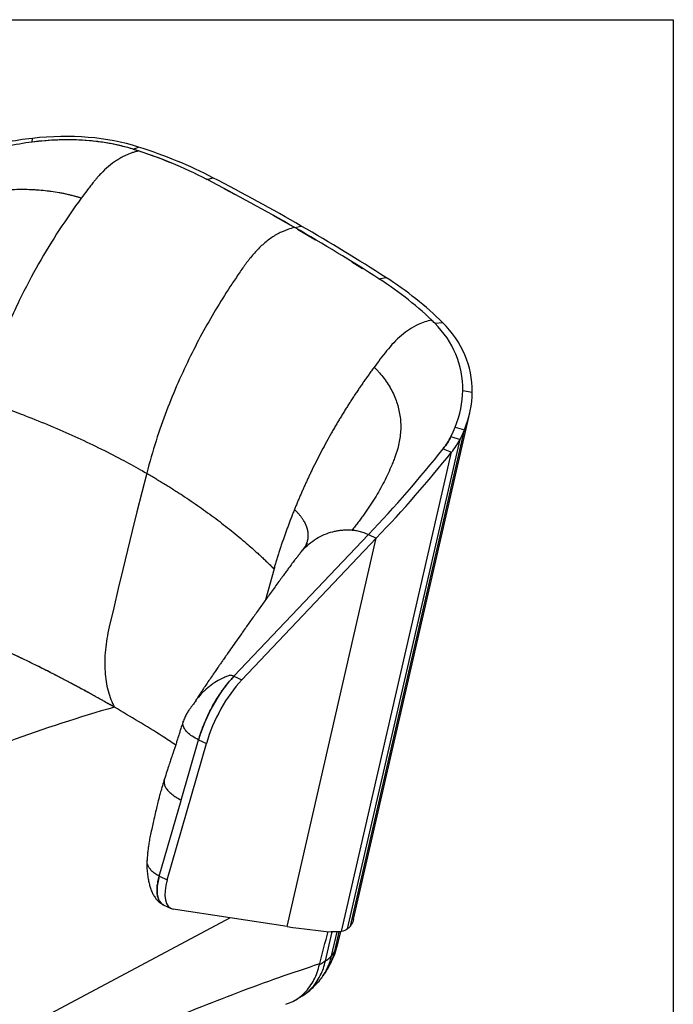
# Model space of a CAD drawing. Header units: millimetres. Extents: x 8 to 414, y 7 to 290.
# Tile 14 of 14: x 360 to 414, y 209 to 290. Entities that reach past the tile are written whole.
import ezdxf

# ---------------------------------------------------------------- set-up
doc = ezdxf.new("R2010")
doc.units = ezdxf.units.MM
doc.layers.add('KADER', color=7, linetype='Continuous')

msp = doc.modelspace()

# ---------------------------------------------------------------- linework, layer by layer
at = {"color": 7, "linetype": 'Continuous', "lineweight": 25}
for p, q in [((361.365, 279.949), (361.388, 280.258)), ((369.674, 279.36), (370.09, 279.544)), ((375.698, 276.891), (376.217, 277.025)), ((378.074, 275.624), (377.138, 276.123)), ((382.673, 273.075), (381.168, 273.921)), ((382.922, 272.935), (383.463, 273.056)), ((383.166, 272.791), (384.639, 271.918)), ((387.614, 270.117), (388.49, 269.57)), ((389.84, 268.727), (390.403, 268.836)), ((394.423, 265.073), (395.067, 265.126)), ((396.721, 259.539), (397.501, 259.41)), ((387.753, 216.138), (397.304, 257.727)), ((387.498, 215.579), (396.857, 256.33)), ((396.093, 256.547), (396.857, 256.33)), ((387.264, 215.338), (396.495, 255.531)), ((395.743, 255.764), (396.495, 255.531)), ((395.106, 254.767), (395.792, 254.483)), ((386.752, 215.122), (395.792, 254.483)), ((388.977, 247.725), (377.936, 236.091)), ((389.62, 247.422), (378.579, 235.788)), ((382.298, 215.54), (389.62, 247.422)), ((388.977, 247.725), (389.62, 247.422)), ((377.936, 236.091), (378.579, 235.788)), ((372.451, 219.379), (375.675, 230.565)), ((373.607, 225.924), (375.032, 230.869)), ((375.032, 230.869), (375.675, 230.565)), ((371.807, 219.682), (373.6, 225.9)), ((370.808, 220.967), (370.808, 220.977)), ((372.131, 217.332), (372.774, 217.028)), ((382.298, 215.54), (372.956, 216.973)), ((377.624, 216.257), (362.486, 208.173)), ((386.494, 214.232), (386.698, 215.118)), ((384.976, 212.49), (384.957, 212.41)), ((382.971, 209.498), (383.353, 209.728))]:
    msp.add_line(p, q, dxfattribs=at)
at = {"color": 8, "linetype": 'Continuous', "lineweight": 25}
for p, q in [((375.698, 276.891), (375.698, 276.891)), ((389.84, 268.727), (389.84, 268.727)), ((383.832, 246.81), (383.959, 247.139)), ((381.226, 244.911), (380.53, 242.356)), ((371.816, 219.678), (372.451, 219.379)), ((385.448, 212.714), (385.996, 215.1)), ((385.954, 213.139), (386.403, 215.095)), ((386.213, 213.524), (386.576, 215.108))]:
    msp.add_line(p, q, dxfattribs=at)
at = {"color": 7, "linetype": 'Continuous', "lineweight": 25, "flags": 128}
msp.add_lwpolyline([(370.773, 252.756), (370.372, 251.175), (369.975, 249.596), (369.584, 248.017), (369.197, 246.439), (368.815, 244.863), (368.437, 243.287), (368.064, 241.712), (367.696, 240.138)], dxfattribs=at)
at = {"color": 7, "linetype": 'Continuous', "lineweight": 25}
for centre, major_axis, ratio, start_param, end_param in [((359.564, 267.846), (17.372, 5.673), 0.645531, 0.728386, 1.260117), ((359.845, 269.737), (14.79, 4.73), 0.644956, 1.265068, 1.557046), ((359.845, 269.737), (13.936, 5.094), 0.64811, 1.231832, 1.52381), ((359.564, 267.846), (16.516, 6.037), 0.64811, 0.700101, 1.231832), ((340.606, 246.258), (47.484, 17.356), 0.64811, 0.535673, 0.700101), ((340.606, 246.258), (47.484, 17.356), 0.64811, 0.689016, 0.700101), ((340.606, 246.258), (48.344, 16.99), 0.647322, 0.545813, 0.71024), ((178.499, 104.748), (266.842, 97.532), 0.64811, 0.496979, 0.535673), ((178.499, 104.748), (267.702, 97.166), 0.647979, 0.498807, 0.537501), ((178.499, 104.748), (266.842, 97.532), 0.64811, 0.458285, 0.496979), ((178.499, 104.748), (267.702, 97.166), 0.647979, 0.460113, 0.498807), ((352.232, 239.547), (47.484, 17.356), 0.64811, 0.293857, 0.458285), ((352.232, 239.547), (48.344, 16.99), 0.647322, 0.303996, 0.468424), ((352.232, 239.547), (47.484, 17.356), 0.64811, 0.293857, 0.304942), ((379.748, 256.194), (16.516, 6.037), 0.64811, 6.045311, 6.577042), ((379.748, 256.194), (17.372, 5.673), 0.645531, 6.073596, 6.605327), ((382.4, 256.717), (13.936, 5.094), 0.64811, 5.753333, 6.045311), ((382.4, 256.717), (14.79, 4.73), 0.644956, 5.786569, 6.078547), ((379.864, 256.748), (16.516, 6.037), 0.64811, 5.689545, 5.753333), ((379.864, 256.748), (17.372, 5.673), 0.645531, 5.71783, 5.781618), ((389.788, 256.133), (6.194, 2.264), 0.64811, 5.468767, 5.689545), ((389.788, 256.133), (7.041, 1.905), 0.639524, 5.53855, 5.759327), ((310.465, 276.509), (98.582, 36.032), 0.64811, 5.366448, 5.468767), ((310.465, 276.509), (99.442, 35.666), 0.647746, 5.371372, 5.473692), ((378.539, 231.655), (2.813, 5.876), 0.461037, 0.959187, 1.919118), ((379.182, 231.352), (2.813, 5.876), 0.461037, 0.959187, 1.919118), ((373.426, 220.045), (1.299, 2.712), 0.461037, 1.919118, 3.144093), ((374.069, 219.742), (1.299, 2.712), 0.461037, 1.919118, 3.280475), ((305.859, 256.452), (89.722, -39.394), 0.145793, 5.792716, 5.874772), ((1762.769, 6600.343), (1411.666, 6496.313), 0.008244, 3.32638, 3.328597)]:
    msp.add_ellipse(centre, major_axis=major_axis, ratio=ratio, start_param=start_param, end_param=end_param, dxfattribs=at)
for points, knots in [([(369.674, 279.36), (369.352, 279.454), (368.708, 279.643), (367.683, 279.855), (366.62, 280.012), (365.554, 280.106), (364.503, 280.142), (363.469, 280.128), (362.421, 280.069), (361.717, 279.989), (361.365, 279.949)], [0, 0, 0, 0, 0.128021, 0.256047, 0.387207, 0.518372, 0.637727, 0.757086, 0.87854, 1, 1, 1, 1]), ([(370.107, 279.221), (370.012, 279.199), (369.919, 279.175), (369.735, 279.122), (369.644, 279.093), (369.464, 279.031), (369.376, 278.998), (369.201, 278.927), (369.114, 278.889), (369.029, 278.85)], [0, 0, 0, 0, 0.25, 0.25, 0.5, 0.5, 0.75, 0.75, 1, 1, 1, 1]), ([(372.747, 278.248), (372.36, 278.404), (371.5, 278.751), (370.601, 279.054), (370.107, 279.221)], [0, 0, 0, 0, 0.450481, 1, 1, 1, 1]), ([(369.029, 278.85), (368.904, 278.792), (368.781, 278.73), (368.541, 278.595), (368.423, 278.523), (368.076, 278.296), (367.853, 278.127), (367.421, 277.762), (367.212, 277.565), (366.91, 277.25), (366.811, 277.141), (366.665, 276.974), (366.616, 276.917), (366.521, 276.801), (366.473, 276.743), (366.426, 276.684)], [0, 0, 0, 0, 0.125, 0.125, 0.25, 0.25, 0.5, 0.5, 0.75, 0.75, 0.875, 0.875, 0.9375, 0.9375, 1, 1, 1, 1]), ([(366.426, 276.684), (366.383, 276.629), (366.34, 276.574), (366.254, 276.464), (366.211, 276.409), (366.082, 276.243), (365.996, 276.131), (365.739, 275.796), (365.57, 275.57), (365.401, 275.342)], [0, 0, 0, 0, 0.125, 0.125, 0.25, 0.25, 0.5, 0.5, 1, 1, 1, 1]), ([(365.401, 275.342), (365.369, 275.352), (365.304, 275.373), (365.207, 275.402), (365.109, 275.432), (365.01, 275.46), (364.911, 275.488), (364.795, 275.52), (364.661, 275.556), (364.459, 275.606), (364.204, 275.666), (363.894, 275.732), (363.475, 275.812), (363.049, 275.88), (362.509, 275.948), (362.071, 275.991), (361.517, 276.029), (361.069, 276.046), (360.505, 276.052), (360.051, 276.044), (359.48, 276.019), (359.022, 275.986), (358.449, 275.929), (357.99, 275.871), (357.417, 275.783), (356.96, 275.7), (356.506, 275.606), (356.166, 275.529), (355.884, 275.46), (355.66, 275.401), (355.473, 275.351), (355.269, 275.294), (355.047, 275.229), (354.9, 275.183), (354.826, 275.161)], [0, 0, 0, 0, 0.0104172, 0.0208346, 0.0312519, 0.0416692, 0.0520865, 0.0625037, 0.0781296, 0.0937555, 0.1250066, 0.1562576, 0.1875087, 0.2500054, 0.2812565, 0.3437531, 0.3750042, 0.4375009, 0.468752, 0.5312486, 0.5624997, 0.6249964, 0.6562474, 0.7187441, 0.7499952, 0.8124919, 0.8437429, 0.874994, 0.9062451, 0.921871, 0.9374968, 0.9583312, 0.9791656, 1, 1, 1, 1]), ([(365.401, 275.342), (364.785, 274.508), (364.184, 273.643), (363.017, 271.847), (362.45, 270.916), (361.353, 268.982), (360.824, 267.978), (360.062, 266.41), (359.813, 265.876), (359.328, 264.786), (359.091, 264.229), (358.861, 263.66)], [0, 0, 0, 0, 0.25, 0.25, 0.5, 0.5, 0.75, 0.75, 0.875, 0.875, 1, 1, 1, 1]), ([(381.843, 272.564), (381.703, 272.499), (381.566, 272.428), (381.299, 272.276), (381.168, 272.193), (380.911, 272.019), (380.786, 271.927), (380.539, 271.734), (380.418, 271.632), (380.062, 271.315), (379.833, 271.086), (379.504, 270.717), (379.396, 270.59), (379.237, 270.393), (379.185, 270.326), (379.082, 270.191), (379.031, 270.122), (378.98, 270.052)], [0, 0, 0, 0, 0.125, 0.125, 0.25, 0.25, 0.375, 0.375, 0.5, 0.5, 0.75, 0.75, 0.875, 0.875, 0.9375, 0.9375, 1, 1, 1, 1]), ([(382.922, 272.935), (382.732, 272.892), (382.548, 272.839), (382.279, 272.745), (382.19, 272.711), (382.015, 272.64), (381.928, 272.603), (381.843, 272.564)], [0, 0, 0, 0, 0.5, 0.5, 0.75, 0.75, 1, 1, 1, 1]), ([(378.98, 270.052), (378.928, 269.98), (378.876, 269.907), (378.773, 269.762), (378.721, 269.69), (378.566, 269.471), (378.464, 269.324), (378.157, 268.881), (377.955, 268.582), (377.354, 267.674), (376.961, 267.053), (376.191, 265.78), (375.814, 265.127), (375.079, 263.786), (374.72, 263.098), (374.022, 261.684), (373.683, 260.958), (373.028, 259.461), (372.711, 258.691), (372.105, 257.098), (371.814, 256.276), (371.267, 254.568), (371.009, 253.682), (370.772, 252.756)], [0, 0, 0, 0, 0.015625, 0.015625, 0.03125, 0.03125, 0.0625, 0.0625, 0.125, 0.125, 0.25, 0.25, 0.375, 0.375, 0.5, 0.5, 0.625, 0.625, 0.75, 0.75, 0.875, 0.875, 1, 1, 1, 1]), ([(389.443, 261.463), (389.408, 261.415), (389.337, 261.32), (389.232, 261.176), (389.127, 261.031), (389.023, 260.886), (388.918, 260.74), (388.814, 260.594), (388.711, 260.447), (388.608, 260.299), (388.505, 260.151), (388.402, 260.002), (388.3, 259.853), (388.198, 259.703), (388.096, 259.552), (387.994, 259.401), (387.893, 259.249), (387.793, 259.096), (387.692, 258.943), (387.592, 258.789), (387.493, 258.634), (387.393, 258.479), (387.294, 258.323), (387.195, 258.167), (387.097, 258.009), (386.999, 257.851), (386.901, 257.693), (386.804, 257.534), (386.707, 257.374), (386.61, 257.213), (386.514, 257.052), (386.418, 256.89), (386.322, 256.728), (386.227, 256.564), (386.132, 256.4), (386.037, 256.235), (385.837, 255.882), (385.532, 255.336), (385.132, 254.589), (384.738, 253.828), (384.436, 253.218), (384.219, 252.767), (384.082, 252.479), (383.946, 252.188), (383.811, 251.895), (383.678, 251.6), (383.545, 251.303), (383.414, 251.003), (383.284, 250.701), (383.155, 250.397), (383.028, 250.09), (382.944, 249.884), (382.902, 249.781)], [0, 0, 0, 0, 0.013347, 0.026707, 0.04008, 0.053468, 0.06687, 0.080288, 0.093722, 0.107171, 0.120638, 0.134122, 0.147624, 0.161144, 0.174683, 0.188241, 0.201819, 0.215418, 0.229038, 0.24268, 0.256343, 0.27003, 0.283739, 0.297473, 0.311232, 0.325016, 0.338825, 0.352662, 0.366525, 0.380417, 0.394337, 0.408286, 0.422266, 0.436276, 0.450317, 0.464391, 0.478497, 0.540613, 0.60344, 0.667052, 0.731529, 0.755206, 0.779013, 0.802956, 0.827039, 0.851268, 0.875646, 0.900181, 0.924877, 0.949741, 0.97478, 1, 1, 1, 1]), ([(389.443, 261.463), (389.461, 261.445), (389.496, 261.41), (389.549, 261.358), (389.602, 261.305), (389.636, 261.269), (389.726, 261.177), (389.867, 261.024), (390.134, 260.712), (390.439, 260.308), (390.759, 259.804), (391.121, 259.109), (391.45, 258.203), (391.577, 257.447), (391.621, 256.877), (391.633, 256.499), (391.601, 255.926), (391.518, 255.351), (391.43, 254.969), (391.364, 254.727), (391.335, 254.625), (391.288, 254.473), (391.237, 254.321), (391.201, 254.221), (391.183, 254.172)], [0.4544266, 0.4544266, 0.4544266, 0.4544266, 0.4592015, 0.4639765, 0.4687514, 0.4735263, 0.4735263, 0.4938353, 0.5141443, 0.5547622, 0.5953802, 0.6359982, 0.7172341, 0.79847, 0.79847, 0.8383014, 0.8781328, 0.9179642, 0.9577956, 0.9577956, 0.9683467, 0.9788978, 0.9894489, 1, 1, 1, 1]), ([(357.184, 258.79), (357.555, 258.664), (358.296, 258.413), (359.513, 257.976), (361.752, 257.133), (364.922, 255.802), (368.018, 254.284), (369.925, 253.241), (370.604, 252.852), (370.773, 252.756)], [0, 0, 0, 0, 0.075052, 0.150002, 0.250003, 0.541658, 0.833312, 0.958309, 1, 1, 1, 1]), ([(395.743, 255.764), (395.654, 255.595), (395.475, 255.255), (395.229, 254.93), (395.106, 254.767)], [0, 0, 0, 0, 0.497491, 1, 1, 1, 1]), ([(391.183, 254.172), (391.16, 254.109), (391.114, 253.984), (391.043, 253.799), (390.97, 253.615), (390.919, 253.492), (390.797, 253.2), (390.595, 252.742), (390.261, 252.058), (389.897, 251.38), (389.503, 250.708), (389.079, 250.043), (388.702, 249.494), (388.386, 249.06), (388.142, 248.736), (387.933, 248.468), (387.763, 248.255), (387.676, 248.149), (387.633, 248.096)], [0, 0, 0, 0, 0.0134258, 0.0268516, 0.0402774, 0.0537032, 0.0537032, 0.1037936, 0.1538841, 0.2039745, 0.2540649, 0.3041553, 0.3542458, 0.379291, 0.4043362, 0.4293814, 0.441904, 0.4544266, 0.4544266, 0.4544266, 0.4544266]), ([(370.772, 252.756), (370.836, 252.719), (370.962, 252.646), (371.151, 252.535), (371.339, 252.424), (371.527, 252.313), (371.713, 252.202), (371.899, 252.09), (372.084, 251.977), (372.268, 251.864), (372.451, 251.751), (372.633, 251.637), (372.815, 251.523), (372.996, 251.408), (373.176, 251.293), (373.355, 251.178), (373.534, 251.062), (373.889, 250.829), (374.416, 250.477), (375.105, 250.001), (375.78, 249.519), (376.663, 248.867), (377.732, 248.038), (378.713, 247.222), (379.424, 246.602), (379.827, 246.24), (380.163, 245.932), (380.433, 245.679), (380.701, 245.424), (380.966, 245.169), (381.139, 244.997), (381.226, 244.911)], [0, 0, 0, 0, 0.015636, 0.031269, 0.0469, 0.062529, 0.078156, 0.093782, 0.109406, 0.125029, 0.140651, 0.156272, 0.171893, 0.187515, 0.203136, 0.218758, 0.23438, 0.250004, 0.312513, 0.375006, 0.437497, 0.500005, 0.625014, 0.749997, 0.799996, 0.849998, 0.879968, 0.909951, 0.939949, 0.969965, 1, 1, 1, 1]), ([(382.902, 249.781), (382.881, 249.728), (382.839, 249.623), (382.776, 249.465), (382.714, 249.306), (382.651, 249.147), (382.59, 248.987), (382.528, 248.826), (382.467, 248.665), (382.406, 248.503), (382.346, 248.34), (382.286, 248.176), (382.226, 248.012), (382.167, 247.846), (382.108, 247.68), (382.05, 247.514), (381.992, 247.346), (381.934, 247.178), (381.877, 247.009), (381.82, 246.839), (381.764, 246.668), (381.708, 246.496), (381.653, 246.324), (381.597, 246.15), (381.543, 245.976), (381.489, 245.801), (381.435, 245.625), (381.382, 245.448), (381.329, 245.27), (381.277, 245.091), (381.243, 244.971), (381.226, 244.911)], [0, 0, 0, 0, 0.032375, 0.064873, 0.097497, 0.130249, 0.163134, 0.196153, 0.229308, 0.262604, 0.296043, 0.329628, 0.363362, 0.397247, 0.431287, 0.465484, 0.499843, 0.534366, 0.569058, 0.603922, 0.638963, 0.674185, 0.709591, 0.745186, 0.780975, 0.81696, 0.853148, 0.889541, 0.926145, 0.962963, 1, 1, 1, 1]), ([(383.959, 247.139), (383.964, 247.154), (383.973, 247.185), (383.986, 247.232), (383.997, 247.28), (384.007, 247.327), (384.016, 247.375), (384.023, 247.423), (384.029, 247.471), (384.033, 247.52), (384.037, 247.568), (384.038, 247.617), (384.039, 247.666), (384.038, 247.716), (384.036, 247.765), (384.033, 247.815), (384.028, 247.865), (384.022, 247.915), (384.014, 247.965), (384.005, 248.015), (383.995, 248.066), (383.984, 248.116), (383.971, 248.167), (383.957, 248.218), (383.941, 248.269), (383.924, 248.32), (383.906, 248.371), (383.887, 248.422), (383.866, 248.473), (383.844, 248.524), (383.82, 248.576), (383.795, 248.627), (383.769, 248.679), (383.742, 248.73), (383.713, 248.782), (383.683, 248.833), (383.646, 248.895), (383.6, 248.967), (383.544, 249.049), (383.486, 249.131), (383.424, 249.213), (383.358, 249.295), (383.29, 249.376), (383.219, 249.458), (383.144, 249.539), (383.067, 249.62), (382.987, 249.7), (382.93, 249.754), (382.902, 249.781)], [0, 0, 0, 0, 0.0190637, 0.0381217, 0.0571739, 0.0762224, 0.0952676, 0.1143097, 0.1333497, 0.1523886, 0.1714269, 0.1904654, 0.2095047, 0.2285458, 0.2475893, 0.2666358, 0.2856863, 0.3047415, 0.323802, 0.3428671, 0.3619276, 0.3809827, 0.4000332, 0.4190798, 0.4381233, 0.4571643, 0.4762037, 0.4952422, 0.5142804, 0.5333193, 0.5523594, 0.5714016, 0.5904465, 0.609495, 0.6285477, 0.6476054, 0.666669, 0.6969942, 0.727306, 0.7576073, 0.7879011, 0.8181905, 0.8484784, 0.8787678, 0.9090617, 0.9393629, 0.9696748, 1, 1, 1, 1]), ([(383.261, 246.052), (383.361, 246.18), (383.62, 246.511), (384.098, 246.969), (384.697, 247.403), (385.348, 247.739), (385.907, 247.928), (386.346, 248.025), (386.65, 248.074), (386.965, 248.103), (387.292, 248.115), (387.517, 248.102), (387.633, 248.096)], [0, 0, 0, 0, 0.093524, 0.241795, 0.388111, 0.534548, 0.683203, 0.743846, 0.805408, 0.868098, 0.932172, 1, 1, 1, 1]), ([(387.633, 248.096), (387.72, 248.089), (387.814, 248.077), (388.029, 248.042), (388.275, 247.991), (388.556, 247.9), (388.792, 247.809), (388.886, 247.768), (388.977, 247.725)], [0, 0, 0, 0, 0.255841, 0.255841, 0.533183, 0.810524, 0.810524, 1, 1, 1, 1]), ([(383.958, 247.001), (383.957, 247), (383.955, 246.998), (383.923, 246.945), (383.872, 246.869), (383.828, 246.804), (383.786, 246.744), (383.735, 246.674), (383.666, 246.578), (383.561, 246.439), (383.453, 246.298), (383.378, 246.206), (383.354, 246.176)], [0, 0, 0, 0, 0.11092, 0.275335, 0.381721, 0.476553, 0.54733, 0.606123, 0.677831, 0.787538, 0.930266, 1, 1, 1, 1]), ([(383.26, 246.053), (383.199, 245.974), (383.088, 245.832), (382.927, 245.635), (382.805, 245.477), (382.708, 245.348), (382.611, 245.218), (382.516, 245.089), (382.383, 244.908), (382.2, 244.657), (381.957, 244.326), (381.679, 243.945), (381.382, 243.535), (381.072, 243.107), (380.679, 242.563), (380.204, 241.902), (379.651, 241.131), (379.106, 240.362), (378.606, 239.656), (378.156, 239.016), (377.757, 238.447), (377.456, 238.016), (377.249, 237.719), (377.134, 237.553), (377.035, 237.411), (376.952, 237.291), (376.873, 237.176), (376.763, 237.018), (376.598, 236.779), (376.365, 236.443), (376.094, 236.049), (375.818, 235.646), (375.579, 235.299), (375.395, 235.025), (375.253, 234.806), (375.132, 234.615), (375.03, 234.452), (374.919, 234.274), (374.809, 234.098), (374.735, 233.987), (374.693, 233.924)], [0, 0, 0, 0, 0.020985, 0.037818, 0.050622, 0.059539, 0.06632, 0.077794, 0.087763, 0.109802, 0.137975, 0.168215, 0.202453, 0.237416, 0.272585, 0.335253, 0.398435, 0.461583, 0.522864, 0.571877, 0.618366, 0.662418, 0.677953, 0.691553, 0.703256, 0.713081, 0.721277, 0.731877, 0.752499, 0.780211, 0.81485, 0.849402, 0.878336, 0.898068, 0.913706, 0.927537, 0.940016, 0.954824, 0.974511, 1, 1, 1, 1]), ([(368.13, 233.548), (368.052, 233.592), (367.897, 233.682), (367.663, 233.815), (367.429, 233.949), (367.194, 234.082), (366.958, 234.214), (366.722, 234.346), (366.485, 234.478), (366.247, 234.61), (366.008, 234.741), (365.769, 234.871), (365.529, 235.002), (365.288, 235.132), (365.047, 235.261), (364.804, 235.391), (364.561, 235.519), (364.318, 235.648), (364.073, 235.776), (363.828, 235.904), (363.582, 236.031), (363.336, 236.158), (363.088, 236.285), (362.84, 236.412), (362.592, 236.537), (362.342, 236.663), (362.092, 236.788), (361.769, 236.949), (361.373, 237.144), (360.903, 237.374), (360.431, 237.602), (359.956, 237.829), (359.479, 238.054), (359, 238.278), (358.519, 238.501), (358.035, 238.722), (357.549, 238.942), (357.061, 239.16), (356.571, 239.377), (356.078, 239.593), (355.583, 239.808), (355.251, 239.949), (355.085, 240.02)], [0, 0, 0, 0, 0.019243, 0.038483, 0.057722, 0.076957, 0.096191, 0.115423, 0.134654, 0.153882, 0.17311, 0.192337, 0.211563, 0.230788, 0.250013, 0.269238, 0.288463, 0.307688, 0.326914, 0.34614, 0.365368, 0.384596, 0.403826, 0.423057, 0.442289, 0.461524, 0.480761, 0.5, 0.535729, 0.57145, 0.607166, 0.642876, 0.678582, 0.714287, 0.74999, 0.785694, 0.8214, 0.857108, 0.892821, 0.92854, 0.964266, 1, 1, 1, 1]), ([(368.13, 233.548), (367.962, 233.644), (367.288, 234.031), (365.409, 235.082), (362.41, 236.657), (359.391, 238.108), (357.275, 239.067), (356.129, 239.572), (355.434, 239.872), (355.085, 240.02)], [0, 0, 0, 0, 0.041691, 0.166688, 0.458342, 0.749997, 0.849998, 0.924948, 1, 1, 1, 1]), ([(377.936, 236.091), (377.879, 236.113), (377.753, 236.16), (377.515, 236.146), (377.254, 236.032), (376.848, 235.862), (376.348, 235.578), (375.776, 235.157), (375.255, 234.65), (374.895, 234.233), (374.731, 233.971), (374.7, 233.921)], [0, 0, 0, 0, 0.044533, 0.097678, 0.176421, 0.259371, 0.4306, 0.606615, 0.78383, 0.958376, 1, 1, 1, 1]), ([(375.032, 230.869), (375.081, 231.033), (375.18, 231.362), (375.36, 231.863), (375.561, 232.367), (375.784, 232.866), (376.024, 233.351), (376.281, 233.824), (376.555, 234.286), (376.916, 234.841), (377.285, 235.34), (377.652, 235.784), (377.841, 235.989), (377.936, 236.091)], [0, 0, 0, 0, 0.085517, 0.171033, 0.259035, 0.347037, 0.43257, 0.518104, 0.606082, 0.694061, 0.845346, 0.922671, 1, 1, 1, 1]), ([(374.705, 233.942), (374.674, 233.897), (374.605, 233.798), (374.472, 233.62), (374.313, 233.41), (374.14, 233.163), (373.972, 232.866), (373.861, 232.61), (373.807, 232.456), (373.795, 232.42)], [0, 0, 0, 0, 0.11246, 0.249265, 0.398064, 0.560313, 0.738686, 0.938666, 1, 1, 1, 1]), ([(368.13, 233.548), (365.253, 232.736), (362.356, 231.791), (357.978, 230.17), (356.513, 229.597), (353.574, 228.382), (352.102, 227.742), (349.152, 226.397), (347.674, 225.692), (344.714, 224.218), (343.231, 223.447), (338.782, 221.043), (335.816, 219.316), (332.849, 217.463)], [0, 0, 0, 0, 0.25, 0.25, 0.375, 0.375, 0.5, 0.5, 0.625, 0.625, 0.75, 0.75, 1, 1, 1, 1]), ([(368.13, 233.548), (365.253, 232.736), (362.356, 231.791), (357.978, 230.17), (356.513, 229.597), (353.574, 228.382), (352.102, 227.742), (349.152, 226.397), (347.674, 225.692), (344.714, 224.218), (343.231, 223.447), (338.782, 221.043), (335.816, 219.316), (332.849, 217.463)], [0, 0, 0, 0, 0.25, 0.25, 0.375, 0.375, 0.5, 0.5, 0.625, 0.625, 0.75, 0.75, 1, 1, 1, 1]), ([(373.15, 230.444), (372.782, 230.688), (371.795, 231.34), (370.125, 232.377), (368.795, 233.157), (368.13, 233.548)], [0, 0, 0, 0, 0.229219, 0.61451, 1, 1, 1, 1]), ([(373.15, 230.444), (372.782, 230.688), (371.795, 231.34), (370.125, 232.377), (368.795, 233.157), (368.13, 233.548)], [0, 0, 0, 0, 0.229098, 0.614464, 1, 1, 1, 1]), ([(373.785, 232.412), (373.736, 232.27), (373.647, 232.011), (373.535, 231.659), (373.445, 231.381), (373.37, 231.144), (373.295, 230.906), (373.203, 230.616), (373.107, 230.306), (373.009, 230.002), (372.921, 229.74), (372.833, 229.477), (372.729, 229.166), (372.592, 228.759), (372.42, 228.242), (372.3, 227.865), (372.235, 227.659)], [0, 0, 0, 0, 0.08957, 0.163, 0.221255, 0.264973, 0.315467, 0.378669, 0.454448, 0.518028, 0.572642, 0.619236, 0.679749, 0.763816, 0.870788, 1, 1, 1, 1]), ([(375.032, 230.869), (374.851, 230.962), (374.494, 231.148), (374.103, 231.468), (373.842, 231.795), (373.75, 232.055), (373.746, 232.242), (373.76, 232.344), (373.783, 232.402), (373.791, 232.421)], [0, 0, 0, 0, 0.204207, 0.405143, 0.603543, 0.800987, 0.880368, 0.960141, 1, 1, 1, 1]), ([(372.235, 227.659), (372.176, 227.467), (372.067, 227.112), (371.927, 226.619), (371.817, 226.212), (371.733, 225.889), (371.667, 225.625), (371.582, 225.279), (371.471, 224.808), (371.34, 224.233), (371.212, 223.654), (371.099, 223.128), (371.007, 222.702), (370.954, 222.392), (370.916, 222.146), (370.877, 221.845), (370.834, 221.446), (370.813, 221.143), (370.801, 220.974)], [0, 0, 0, 0, 0.087729, 0.162448, 0.224174, 0.272804, 0.309645, 0.345082, 0.431377, 0.526657, 0.608212, 0.693027, 0.763425, 0.797771, 0.82794, 0.869855, 0.927147, 1, 1, 1, 1]), ([(370.803, 220.968), (370.8, 220.929), (370.782, 220.703), (370.788, 220.309), (370.836, 219.81), (370.906, 219.38), (370.988, 219.012), (371.089, 218.668), (371.191, 218.403), (371.291, 218.198), (371.37, 218.057), (371.472, 217.899), (371.585, 217.753), (371.713, 217.618), (371.832, 217.515), (371.961, 217.422), (372.048, 217.376), (372.094, 217.352)], [0, 0, 0, 0, 0.028489, 0.16703, 0.287788, 0.392519, 0.482096, 0.557888, 0.648701, 0.684258, 0.721938, 0.769375, 0.831433, 0.872071, 0.920887, 0.959369, 1, 1, 1, 1]), ([(372.161, 217.329), (372.136, 217.336), (372.035, 217.367), (371.896, 217.5), (371.752, 217.728), (371.659, 218.026), (371.617, 218.381), (371.627, 218.782), (371.687, 219.219), (371.767, 219.528), (371.807, 219.682)], [0, 0, 0, 0, 0.044587, 0.182579, 0.320264, 0.45794, 0.59355, 0.729154, 0.86457, 1, 1, 1, 1]), ([(387.749, 216.139), (387.724, 216.043), (387.67, 215.834), (387.558, 215.668), (387.498, 215.579)], [0, 0, 0, 0, 0.461097, 1, 1, 1, 1]), ([(385.632, 212.075), (385.752, 212.29), (385.999, 212.733), (386.292, 213.461), (386.428, 213.98), (386.498, 214.246)], [0, 0, 0, 0, 0.314811, 0.648852, 1, 1, 1, 1]), ([(385.954, 213.139), (385.959, 213.145), (385.969, 213.158), (385.985, 213.179), (386.003, 213.203), (386.023, 213.23), (386.044, 213.26), (386.067, 213.294), (386.097, 213.338), (386.13, 213.389), (386.163, 213.442), (386.19, 213.487), (386.205, 213.513), (386.213, 213.524)], [0, 0, 0, 0, 0.0509224, 0.1086671, 0.1732402, 0.2446461, 0.3228881, 0.4079687, 0.4998897, 0.6559412, 0.791299, 0.9059773, 1, 1, 1, 1]), ([(384.957, 212.41), (384.998, 212.436), (385.081, 212.487), (385.18, 212.55), (385.253, 212.597), (385.301, 212.627), (385.35, 212.657), (385.399, 212.686), (385.432, 212.705), (385.448, 212.714)], [0, 0, 0, 0, 0.250067, 0.50014, 0.597535, 0.696208, 0.79617, 0.897431, 1, 1, 1, 1]), ([(385.448, 212.714), (385.461, 212.721), (385.485, 212.734), (385.519, 212.754), (385.551, 212.773), (385.58, 212.792), (385.607, 212.811), (385.631, 212.828), (385.654, 212.846), (385.674, 212.862), (385.692, 212.878), (385.709, 212.892), (385.724, 212.907), (385.739, 212.922), (385.754, 212.937), (385.767, 212.95), (385.78, 212.962), (385.796, 212.977), (385.818, 212.998), (385.847, 213.026), (385.881, 213.059), (385.917, 213.097), (385.941, 213.125), (385.954, 213.139)], [0, 0, 0, 0, 0.059829, 0.116401, 0.169719, 0.219784, 0.2666, 0.310169, 0.350495, 0.387583, 0.421441, 0.452075, 0.479498, 0.508968, 0.536917, 0.563353, 0.58828, 0.611706, 0.663797, 0.728664, 0.806318, 0.896762, 1, 1, 1, 1]), ([(361.994, 204.041), (363.058, 204.39), (365.186, 205.088), (368.405, 206.282), (371.636, 207.531), (374.923, 208.829), (378.257, 210.125), (381.632, 211.386), (383.862, 212.122), (384.976, 212.49)], [0, 0, 0, 0, 0.139903, 0.279879, 0.41994, 0.56004, 0.706781, 0.853433, 1, 1, 1, 1]), ([(382.201, 209.152), (382.391, 209.222), (382.771, 209.364), (383.291, 209.692), (383.763, 210.1), (384.175, 210.591), (384.516, 211.148), (384.785, 211.755), (384.9, 212.193), (384.957, 212.41)], [0, 0, 0, 0, 0.141936, 0.284885, 0.42961, 0.574797, 0.719103, 0.861232, 1, 1, 1, 1]), ([(385.003, 211.16), (385.062, 211.235), (385.168, 211.37), (385.295, 211.549), (385.405, 211.713), (385.515, 211.882), (385.588, 212.004), (385.632, 212.075)], [0, 0, 0, 0, 0.2305581, 0.4091143, 0.536272, 0.7257339, 1, 1, 1, 1]), ([(383.353, 209.728), (383.491, 209.812), (383.823, 210.014), (384.173, 210.296), (384.394, 210.504), (384.459, 210.569), (384.478, 210.588), (384.494, 210.604), (384.51, 210.62), (384.578, 210.688), (384.749, 210.86), (384.891, 211.028), (385.003, 211.16)], [0, 0, 0, 0, 0.215689, 0.517049, 0.609838, 0.626988, 0.639632, 0.644815, 0.660755, 0.698019, 0.763918, 1, 1, 1, 1])]:
    msp.add_open_spline(points, degree=3, knots=knots, dxfattribs=at)
for points in [[(394.148, 265.342), (393.77, 265.256), (393.412, 265.129), (393.071, 264.971)], [(393.071, 264.971), (392.57, 264.74), (391.65, 264.122), (390.844, 263.279), (390.468, 262.805)], [(390.468, 262.805), (390.121, 262.367), (389.78, 261.919), (389.443, 261.463)], [(367.696, 240.138), (367.546, 239.494), (367.336, 238.225), (367.305, 236.444), (367.558, 234.85), (367.91, 233.949), (368.13, 233.548)], [(386.752, 215.122), (386.47, 215.085), (386.193, 215.079), (385.921, 215.103)], [(387.264, 215.338), (387.139, 215.232), (386.965, 215.16), (386.752, 215.122)], [(387.498, 215.579), (387.428, 215.487), (387.35, 215.407), (387.264, 215.338)]]:
    msp.add_open_spline(points, degree=3, dxfattribs=at)
at = {"color": 8, "linetype": 'Continuous', "lineweight": 25}
for points, knots in [([(372.244, 227.657), (372.226, 227.6), (372.18, 227.461), (372.212, 227.222), (372.325, 226.95), (372.529, 226.676), (372.814, 226.41), (373.17, 226.154), (373.461, 226.001), (373.607, 225.924)], [0, 0, 0, 0, 0.103551, 0.252666, 0.402415, 0.552183, 0.701264, 0.85013, 1, 1, 1, 1]), ([(371.807, 219.682), (371.679, 219.749), (371.424, 219.883), (371.161, 220.118), (370.98, 220.355), (370.857, 220.592), (370.797, 220.797), (370.805, 220.919), (370.808, 220.967)], [0, 0, 0, 0, 0.177902, 0.355802, 0.533932, 0.710558, 0.88647, 1, 1, 1, 1]), ([(385.619, 212.076), (385.665, 212.148), (385.834, 212.406), (386.041, 212.891), (386.156, 213.316), (386.213, 213.524)], [0, 0, 0, 0, 0.162598, 0.590029, 1, 1, 1, 1]), ([(386.213, 213.524), (386.238, 213.568), (386.295, 213.667), (386.375, 213.843), (386.447, 214.037), (386.479, 214.176), (386.493, 214.24)], [0, 0, 0, 0, 0.204071, 0.455369, 0.753937, 1, 1, 1, 1]), ([(383.35, 209.735), (383.443, 209.788), (383.68, 209.923), (384.024, 210.199), (384.379, 210.548), (384.721, 210.979), (385.03, 211.493), (385.289, 212.087), (385.396, 212.508), (385.448, 212.714)], [0, 0, 0, 0, 0.088352, 0.225877, 0.361968, 0.495963, 0.670281, 0.838608, 1, 1, 1, 1]), ([(384.997, 211.164), (385.046, 211.221), (385.241, 211.453), (385.51, 211.905), (385.788, 212.508), (385.899, 212.932), (385.954, 213.139)], [0, 0, 0, 0, 0.102625, 0.412898, 0.712581, 1, 1, 1, 1])]:
    msp.add_open_spline(points, degree=3, knots=knots, dxfattribs=at)
at = {"layer": 'KADER'}
for p, q in [((8, 290), (414, 290)), ((414, 290), (414, 7))]:
    msp.add_line(p, q, dxfattribs=at)

doc.saveas('drawing.dxf')
